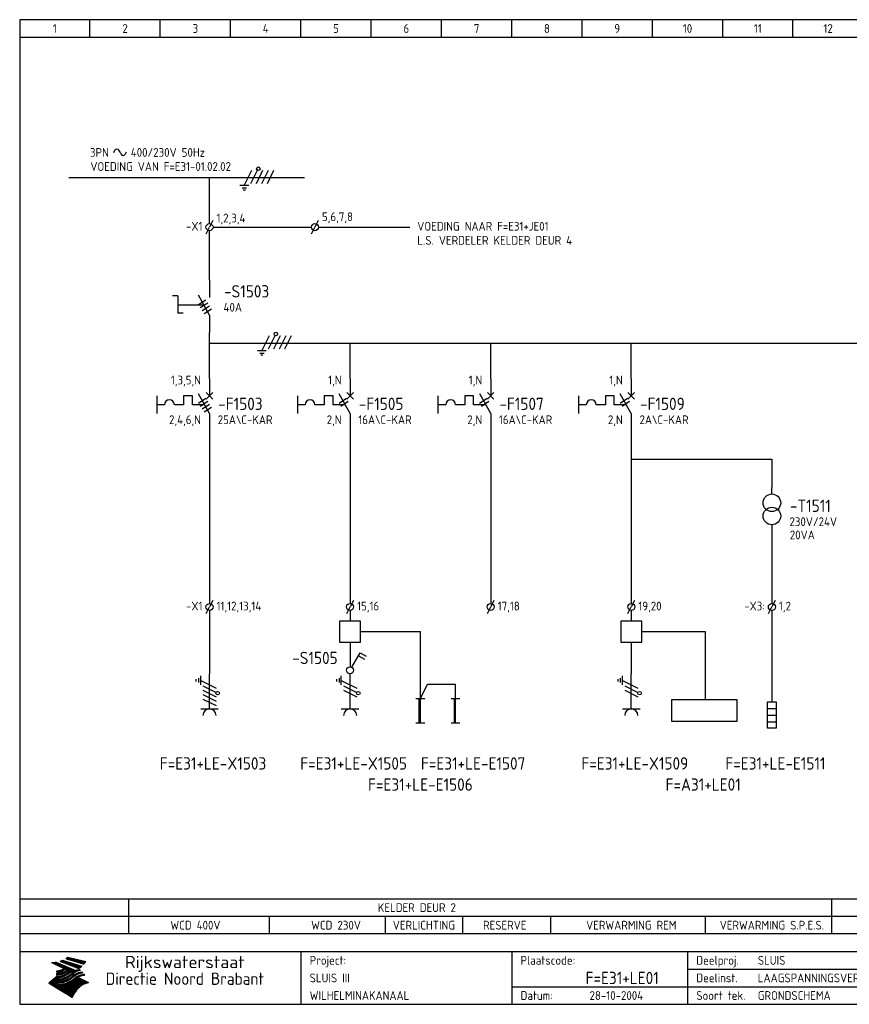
# Model space of a CAD drawing. Extents: x 10 to 410, y 10 to 290.
# Tile 1 of 2: x 10 to 246, y 10 to 290. Entities that reach past the tile are written whole.
import ezdxf
from ezdxf.enums import TextEntityAlignment as Align

# ---------------------------------------------------------------- set-up
doc = ezdxf.new("R2010")
doc.units = 0
doc.header["$LTSCALE"] = 10
doc.header["$MEASUREMENT"] = 0
doc.layers.get('0').update_dxf_attribs({"linetype": 'CONTINUOUS'})
for name, color, linetype in [('0-25', 7, 'CONTINUOUS'), ('0-35', 2, 'CONTINUOUS'), ('0-50', 3, 'CONTINUOUS'), ('B-25', 7, 'CONTINUOUS'), ('B-35', 2, 'CONTINUOUS'), ('S-25', 7, 'CONTINUOUS'), ('S-70', 5, 'CONTINUOUS')]:
    doc.layers.add(name, color=color, linetype=linetype)
doc.styles.add('ISO', font='iso.shx')
doc.styles.get("Standard").update_dxf_attribs({"font": 'iso.shx'})

# ---------------------------------------------------------------- blocks, each defined once
blk = doc.blocks.new('0009')
at = {"layer": 'S-25'}
for p, q in [((-1.09, -2.19), (1.09, 2.19)), ((0.78, -1.56), (2.66, 2.19)), ((2.34, -1.56), (4.22, 2.19)), ((3.91, -1.56), (5.78, 2.19)), ((5.47, -1.56), (7.34, 2.19)), ((0.16, -2.19), (-2.34, -2.19)), ((-1.72, -2.81), (-0.47, -2.81)), ((-0.78, -3.44), (-1.41, -3.44))]:
    blk.add_line(p, q, dxfattribs=at)
blk.add_circle((2.88, 2.63), 0.5, dxfattribs=at)
blk = doc.blocks.new('0002')
at = {"layer": 'S-25'}
for p, q in [((0, 0), (0, -5)), ((-15, -5), (-15, -10)), ((-7.35, -5), (-7.35, -7.5)), ((-4.85, -5), (-7.35, -5)), ((-4.85, -7.5), (-4.85, -5)), ((0, -10), (-3.12, -4.38)), ((0.94, -4.06), (-0.94, -5.94)), ((-0.94, -4.06), (0.94, -5.94)), ((-12.8, -7.5), (-15, -7.5)), ((-7.35, -7.5), (-10, -7.5)), ((-1.39, -7.5), (-4.85, -7.5)), ((0, -10), (0, -15))]:
    blk.add_line(p, q, dxfattribs=at)
blk.add_arc((-11.4, -7.5), 1.4, 0, 180, dxfattribs=at)
at = {"layer": 'B-25'}
for tag, p in [('KN1', (-2.43, -1.73)), ('KN2', (-2.43, -13.01))]:
    blk.add_attdef(tag, text='', height=2.5, dxfattribs=at).set_placement(p, align=Align.RIGHT)
blk.add_attdef('OM1', (5.91, -13.01), '', height=2.5, dxfattribs=at)
at = {"layer": 'B-35'}
blk.add_attdef('KT', (6.05, -8.99), '', height=3.5, dxfattribs=at)
blk = doc.blocks.new('0033')
at = {"layer": 'S-25'}
for p in [(-0.94, -1.88), (0.94, 1.88)]:
    blk.add_line(p, (0, 0), dxfattribs=at)
blk.add_circle((0, 0), 1, dxfattribs=at)
at = {"layer": 'B-25'}
blk.add_attdef('KT', text='', height=2.5, dxfattribs=at).set_placement((-2, -1), align=Align.RIGHT)
blk.add_attdef('KN1', (2, -1.01), '', height=2.5, dxfattribs=at)
blk = doc.blocks.new('0303B2C')
at = {"layer": '0-25'}
for p, q in [((0, -10), (0, 0)), ((-3.75, -2.19), (-3.75, -1.56)), ((-3.12, -1.25), (-3.12, -2.5)), ((-2.5, -3.12), (-2.5, -0.62)), ((-2.5, -1.88), (1.88, -4.06)), ((-1.88, -3.44), (1.88, -5.31)), ((-1.88, -4.69), (1.88, -6.56)), ((-1.88, -5.94), (1.88, -7.81)), ((-1.88, -7.19), (1.88, -9.06)), ((-2.5, -10), (2.5, -10))]:
    blk.add_line(p, q, dxfattribs=at)
blk.add_circle((2.32, -5.54), 0.5, dxfattribs=at)
blk.add_arc((0, -11.88), 1.88, 0, 180, dxfattribs=at)
at = {"layer": '0-25', "style": 'ISO'}
blk.add_attdef('GR', (5, -15), '', height=2.5, dxfattribs=at)
at = {"layer": '0-35', "style": 'ISO'}
blk.add_attdef('KT', (5, -11), '', height=3.5, dxfattribs=at)
blk = doc.blocks.new('A$C57B5337A')
at = {"layer": 'S-25'}
for p, q in [((6.88, 15), (6.88, 10)), ((6.88, 5), (3.76, 10.63)), ((6.88, 5), (6.88, 0))]:
    blk.add_line(p, q, dxfattribs=at)
at = {"layer": 'B-25'}
for tag, p in [('KN1', (4.45, 12.27)), ('KN2', (4.45, 0.99))]:
    blk.add_attdef(tag, text='', height=2.5, dxfattribs=at).set_placement(p, align=Align.RIGHT)
blk.add_attdef('OM1', (10.88, 1.99), '', height=2.5, dxfattribs=at)
at = {"layer": 'B-35'}
blk.add_attdef('KT', (11.02, 6.01), '', height=3.5, dxfattribs=at)
blk = doc.blocks.new('A$C3EC53E95')
at = {"layer": 'S-25'}
for p, q in [((2.5, 10.62), (2.5, 12.5)), ((2.5, 1.87), (2.5, 0))]:
    blk.add_line(p, q, dxfattribs=at)
for centre in [(2.5, 8.12), (2.5, 4.37)]:
    blk.add_circle(centre, 2.5, dxfattribs=at)
at = {"layer": 'B-25'}
blk.add_attdef('OM1', (7.5, 1.49), '', height=2.5, dxfattribs=at)
at = {"layer": 'B-35'}
blk.add_attdef('KT', (7.64, 5.51), '', height=3.5, dxfattribs=at)
blk = doc.blocks.new('040112C')
at = {"layer": '0-25'}
for p, q in [((-1.25, -7.5), (-1.25, 0)), ((-1.25, 0), (1.25, 0)), ((1.25, 0), (1.25, -7.5)), ((-1.25, -1.875), (1.25, -1.875)), ((-1.25, -3.75), (1.25, -3.75)), ((-1.25, -5.625), (1.25, -5.625)), ((1.25, -7.5), (-1.25, -7.5))]:
    blk.add_line(p, q, dxfattribs=at)
at = {"layer": '0-25', "style": 'ISO'}
blk.add_attdef('OM1', (3, -8), '', height=2.5, dxfattribs=at)
at = {"layer": '0-35', "style": 'ISO'}
blk.add_attdef('KT', (3, -4), '', height=3.5, dxfattribs=at)
blk = doc.blocks.new('KADERA3')
at = {"layer": '0-25'}
for p, q in [((30, 285), (30, 290)), ((50, 285), (50, 290)), ((70, 285), (70, 290)), ((90, 285), (90, 290)), ((110, 285), (110, 290)), ((130, 285), (130, 290)), ((150, 285), (150, 290)), ((170, 285), (170, 290)), ((190, 285), (190, 290)), ((210, 285), (210, 290)), ((230, 285), (230, 290)), ((10, 285), (410, 285)), ((410, 35), (10, 35)), ((410, 30), (10, 30)), ((200, 20), (275, 20)), ((150, 15), (335, 15))]:
    blk.add_line(p, q, dxfattribs=at)
at = {"layer": '0-25', "color": 7}
for p, q in [((21.94, 22.42), (22.53, 22.42)), ((22.06, 22.48), (22.36, 22.48)), ((22.18, 22.53), (27.65, 20.8)), ((22.18, 22.53), (27.65, 20.8)), ((23.14, 22.99), (28.22, 21.46)), ((23.14, 22.99), (28.22, 21.46)), ((23.15, 22.98), (25.33, 22.98)), ((23.23, 23.04), (25.09, 23.04)), ((23.32, 23.1), (24.84, 23.1)), ((23.34, 22.93), (25.57, 22.93)), ((23.4, 23.15), (24.6, 23.15)), ((23.49, 23.21), (24.36, 23.21)), ((23.52, 22.87), (25.81, 22.87)), ((23.57, 23.27), (24.12, 23.27)), ((23.64, 23.32), (23.87, 23.32)), ((23.7, 23.36), (28.82, 22.17)), ((23.7, 23.36), (28.82, 22.17)), ((23.71, 22.82), (26.06, 22.82)), ((23.9, 22.76), (26.3, 22.76)), ((24.09, 22.7), (26.54, 22.7)), ((24.27, 22.65), (26.78, 22.65)), ((24.46, 22.59), (27.03, 22.59)), ((24.65, 22.53), (27.27, 22.53)), ((24.84, 22.48), (27.51, 22.48)), ((25.02, 22.42), (27.75, 22.42)), ((19.1, 21.89), (25.12, 19)), ((19.1, 21.89), (25.12, 19)), ((19.17, 21.86), (20.7, 21.86)), ((19.29, 21.8), (20.83, 21.8)), ((19.4, 21.75), (20.96, 21.75)), ((19.52, 21.69), (21.09, 21.69)), ((19.64, 21.63), (21.22, 21.63)), ((19.74, 21.92), (20.56, 21.92)), ((19.75, 21.58), (21.36, 21.58)), ((19.87, 21.52), (21.49, 21.52)), ((19.99, 21.47), (21.62, 21.47)), ((20.11, 21.41), (21.75, 21.41)), ((20.22, 21.35), (21.88, 21.35)), ((20.25, 21.97), (20.43, 21.97)), ((20.34, 21.3), (22.02, 21.3)), ((20.38, 21.99), (26.02, 19.59)), ((20.38, 21.99), (26.02, 19.59)), ((20.46, 21.24), (22.15, 21.24)), ((20.57, 21.18), (22.28, 21.18)), ((20.69, 21.13), (22.41, 21.13)), ((20.81, 21.07), (22.55, 21.07)), ((20.92, 21.02), (22.68, 21.02)), ((21.04, 20.96), (22.81, 20.96)), ((21.16, 20.9), (22.94, 20.9)), ((21.19, 19.61), (22.35, 19.61)), ((21.27, 20.85), (23.07, 20.85)), ((21.39, 20.79), (23.21, 20.79)), ((21.42, 19.67), (22.47, 19.67)), ((21.47, 22.25), (26.83, 20.19)), ((21.47, 22.25), (26.83, 20.19)), ((21.49, 22.25), (23.07, 22.25)), ((21.51, 20.73), (23.34, 20.73)), ((21.6, 22.2), (23.25, 22.2)), ((21.62, 19.72), (22.59, 19.72)), ((21.63, 20.68), (23.47, 20.68)), ((21.65, 22.31), (22.89, 22.31)), ((21.74, 20.62), (23.6, 20.62)), ((21.75, 22.14), (23.42, 22.14)), ((21.8, 22.37), (22.71, 22.37)), ((21.8, 19.78), (22.69, 19.78)), ((21.86, 20.57), (23.73, 20.57)), ((21.9, 22.08), (23.6, 22.08)), ((21.96, 19.83), (22.79, 19.83)), ((21.98, 20.51), (23.87, 20.51)), ((22.04, 22.03), (23.78, 22.03)), ((22.09, 20.45), (24, 20.45)), ((22.11, 19.89), (22.89, 19.89)), ((22.19, 21.97), (23.96, 21.97)), ((22.21, 20.4), (24.13, 20.4)), ((22.24, 19.95), (22.99, 19.95)), ((22.33, 20.34), (24.26, 20.34)), ((22.34, 21.92), (24.13, 21.92)), ((22.37, 20), (23.08, 20)), ((22.44, 20.28), (24.4, 20.28)), ((22.48, 21.86), (24.31, 21.86)), ((22.49, 20.06), (23.04, 20.06)), ((22.56, 20.23), (24.53, 20.23)), ((22.61, 20.12), (22.93, 20.12)), ((22.63, 21.8), (24.49, 21.8)), ((22.68, 20.17), (24.66, 20.17)), ((22.71, 20.17), (22.82, 20.17)), ((23.11, 20.02), (22.77, 20.2)), ((23.11, 20.02), (22.77, 20.2)), ((22.78, 21.75), (24.67, 21.75)), ((22.79, 20.12), (24.79, 20.12)), ((22.91, 20.06), (24.92, 20.06)), ((22.92, 21.69), (24.85, 21.69)), ((23.03, 20), (25.06, 20)), ((23.07, 21.63), (25.02, 21.63)), ((23.15, 19.95), (25.19, 19.95)), ((23.22, 21.58), (25.2, 21.58)), ((23.26, 19.89), (25.32, 19.89)), ((23.3, 19.61), (23.88, 19.61)), ((23.36, 21.52), (25.38, 21.52)), ((23.38, 19.83), (25.45, 19.83)), ((23.39, 19.67), (23.81, 19.67)), ((23.45, 19.7), (23.58, 19.79)), ((23.45, 19.7), (23.58, 19.79)), ((23.48, 19.72), (23.7, 19.72)), ((23.5, 19.78), (25.58, 19.78)), ((23.51, 21.47), (25.56, 21.47)), ((23.56, 19.78), (23.59, 19.78)), ((23.56, 19.39), (23.9, 19.62)), ((23.56, 19.39), (23.9, 19.62)), ((23.58, 19.79), (23.9, 19.62)), ((23.58, 19.79), (23.9, 19.62)), ((23.61, 19.72), (25.72, 19.72)), ((23.66, 21.41), (25.74, 21.41)), ((23.73, 19.67), (25.85, 19.67)), ((23.8, 21.35), (25.91, 21.35)), ((23.85, 19.61), (25.98, 19.61)), ((23.95, 21.3), (26.09, 21.3)), ((24.09, 21.24), (26.27, 21.24)), ((24.24, 21.18), (26.45, 21.18)), ((24.39, 21.13), (26.62, 21.13)), ((24.53, 21.07), (26.8, 21.07)), ((24.68, 21.02), (26.98, 21.02)), ((24.83, 20.96), (27.16, 20.96)), ((24.97, 20.9), (27.34, 20.9)), ((25.12, 20.85), (27.51, 20.85)), ((25.21, 22.37), (28, 22.37)), ((25.27, 20.79), (27.63, 20.79)), ((25.4, 22.31), (28.24, 22.31)), ((25.41, 20.73), (27.57, 20.73)), ((25.56, 20.68), (27.51, 20.68)), ((25.58, 22.25), (28.48, 22.25)), ((25.71, 20.62), (27.44, 20.62)), ((25.77, 22.2), (28.72, 22.2)), ((25.85, 20.57), (27.37, 20.57)), ((25.96, 22.14), (28.79, 22.14)), ((26, 20.51), (27.29, 20.51)), ((26.06, 19.61), (26.85, 19.61)), ((26.15, 22.08), (28.75, 22.08)), ((26.15, 20.45), (27.22, 20.45)), ((26.21, 19.67), (27.23, 19.67)), ((26.29, 20.4), (27.14, 20.4)), ((26.33, 22.03), (28.71, 22.03)), ((26.44, 20.34), (27.06, 20.34)), ((26.44, 19.72), (27.18, 19.72)), ((26.52, 21.97), (28.66, 21.97)), ((26.59, 20.28), (26.97, 20.28)), ((26.71, 21.92), (28.62, 21.92)), ((26.73, 20.23), (26.89, 20.23)), ((26.9, 21.86), (28.57, 21.86)), ((27.08, 21.8), (28.52, 21.8)), ((27.13, 19.78), (27.25, 19.64)), ((27.13, 19.78), (27.25, 19.64)), ((27.27, 21.75), (28.48, 21.75)), ((27.46, 21.69), (28.43, 21.69)), ((27.65, 21.63), (28.38, 21.63)), ((27.83, 21.58), (28.33, 21.58)), ((28.02, 21.52), (28.28, 21.52)), ((28.21, 21.47), (28.22, 21.47)), ((20.58, 17.88), (18.3, 16)), ((20.58, 17.88), (18.3, 16)), ((19.33, 16.85), (21.07, 16.85)), ((19.4, 16.91), (21.55, 16.91)), ((19.47, 16.97), (21.88, 16.97)), ((19.54, 17.02), (22.13, 17.02)), ((19.61, 17.08), (22.34, 17.08)), ((19.67, 17.13), (20.6, 17.13)), ((19.74, 17.19), (20.6, 17.19)), ((19.81, 17.25), (20.6, 17.25)), ((19.88, 17.3), (20.6, 17.3)), ((19.95, 17.36), (20.6, 17.36)), ((20.01, 17.42), (20.6, 17.42)), ((20.08, 17.47), (20.93, 17.47)), ((20.15, 17.53), (21.26, 17.53)), ((20.22, 17.58), (21.51, 17.58)), ((20.29, 17.64), (21.72, 17.64)), ((20.35, 17.7), (21.9, 17.7)), ((20.42, 17.75), (22.07, 17.75)), ((20.49, 17.81), (22.22, 17.81)), ((20.56, 17.87), (22.36, 17.87)), ((20.6, 19.11), (20.58, 19.51)), ((20.6, 19.11), (20.58, 19.51)), ((20.58, 19.5), (22.09, 19.5)), ((20.58, 19.44), (21.95, 19.44)), ((20.59, 19.38), (21.79, 19.38)), ((20.59, 19.33), (21.62, 19.33)), ((20.59, 19.27), (21.42, 19.27)), ((20.6, 19.22), (21.2, 19.22)), ((20.6, 19.16), (20.93, 19.16)), ((20.6, 19.11), (20.69, 19.12)), ((20.6, 19.11), (20.69, 19.12)), ((20.6, 18.79), (20.77, 18.81)), ((20.6, 18.79), (20.77, 18.81)), ((20.6, 18.29), (20.6, 18.79)), ((20.6, 18.29), (20.6, 18.79)), ((20.6, 18.77), (22.46, 18.77)), ((20.6, 18.71), (22.33, 18.71)), ((20.6, 18.65), (22.19, 18.65)), ((20.6, 18.6), (22.04, 18.6)), ((20.6, 18.54), (21.87, 18.54)), ((20.6, 18.48), (21.68, 18.48)), ((20.6, 18.43), (21.46, 18.43)), ((20.6, 18.37), (21.21, 18.37)), ((20.6, 18.32), (20.87, 18.32)), ((20.6, 18.29), (20.88, 18.32)), ((20.6, 18.29), (20.88, 18.32)), ((20.6, 17.88), (20.86, 17.91)), ((20.6, 17.88), (20.86, 17.91)), ((20.6, 17.43), (20.97, 17.48)), ((20.6, 17.43), (20.97, 17.48)), ((20.6, 17.43), (20.6, 17.09)), ((20.6, 17.43), (20.6, 17.09)), ((20.6, 17.09), (21.26, 17.16)), ((20.6, 17.09), (21.26, 17.16)), ((20.6, 16.8), (21.37, 16.89)), ((20.6, 16.8), (21.37, 16.89)), ((20.6, 16.8), (20.6, 16.45)), ((20.6, 16.8), (20.6, 16.45)), ((20.9, 19.55), (22.23, 19.55)), ((20.9, 18.82), (22.59, 18.82)), ((20.98, 17.92), (22.5, 17.92)), ((21.02, 17.13), (22.53, 17.13)), ((21.32, 18.88), (22.71, 18.88)), ((21.32, 17.98), (22.62, 17.98)), ((21.47, 17.19), (22.7, 17.19)), ((21.59, 18.03), (22.74, 18.03)), ((21.61, 18.93), (22.82, 18.93)), ((21.77, 17.25), (22.85, 17.25)), ((21.8, 18.09), (22.85, 18.09)), ((21.84, 18.99), (22.92, 18.99)), ((21.99, 18.15), (22.95, 18.15)), ((22.01, 17.3), (22.99, 17.3)), ((22.03, 19.05), (23.03, 19.05)), ((22.16, 18.2), (23.05, 18.2)), ((22.21, 19.1), (23.12, 19.1)), ((22.21, 17.36), (23.12, 17.36)), ((22.31, 18.26), (23.15, 18.26)), ((22.36, 19.16), (23.22, 19.16)), ((22.39, 17.42), (23.24, 17.42)), ((22.45, 18.32), (23.24, 18.32)), ((22.51, 19.22), (23.3, 19.22)), ((22.56, 17.47), (23.36, 17.47)), ((22.59, 18.37), (23.33, 18.37)), ((22.64, 19.27), (23.39, 19.27)), ((22.71, 18.43), (23.42, 18.43)), ((22.71, 17.53), (23.47, 17.53)), ((22.77, 19.33), (23.47, 19.33)), ((22.83, 18.48), (23.5, 18.48)), ((22.84, 17.58), (23.57, 17.58)), ((22.89, 19.38), (23.55, 19.38)), ((22.94, 18.54), (23.58, 18.54)), ((22.96, 16.85), (23.86, 16.85)), ((22.97, 17.64), (23.67, 17.64)), ((23, 19.44), (23.63, 19.44)), ((23.04, 18.6), (23.66, 18.6)), ((23.1, 19.5), (23.72, 19.5)), ((23.1, 17.7), (23.77, 17.7)), ((23.12, 16.91), (23.96, 16.91)), ((23.14, 18.65), (23.74, 18.65)), ((23.21, 19.55), (23.8, 19.55)), ((23.21, 17.75), (23.86, 17.75)), ((23.24, 18.71), (23.82, 18.71)), ((23.26, 16.97), (24.05, 16.97)), ((23.32, 17.81), (23.95, 17.81)), ((23.33, 18.77), (23.91, 18.77)), ((23.39, 17.02), (24.14, 17.02)), ((23.42, 18.82), (23.99, 18.82)), ((23.42, 17.87), (24.03, 17.87)), ((23.51, 18.88), (24.07, 18.88)), ((23.52, 17.92), (24.11, 17.92)), ((23.52, 17.08), (24.22, 17.08)), ((23.54, 18.9), (24.3, 19.42)), ((23.54, 18.9), (24.3, 19.42)), ((23.59, 18.93), (24.15, 18.93)), ((23.62, 17.98), (24.2, 17.98)), ((23.63, 17.13), (24.3, 17.13)), ((23.65, 18.59), (24.62, 19.25)), ((23.65, 18.59), (24.62, 19.25)), ((23.67, 18.99), (24.23, 18.99)), ((23.71, 18.03), (24.28, 18.03)), ((23.75, 19.05), (24.32, 19.05)), ((23.75, 17.19), (24.38, 17.19)), ((23.79, 18.09), (24.36, 18.09)), ((23.83, 19.1), (24.4, 19.1)), ((23.85, 17.25), (24.46, 17.25)), ((23.88, 18.15), (24.44, 18.15)), ((23.92, 19.16), (24.48, 19.16)), ((23.94, 18.19), (25.23, 19.07)), ((23.94, 18.19), (25.23, 19.07)), ((23.95, 17.3), (24.55, 17.3)), ((23.96, 19.55), (25.96, 19.55)), ((23.96, 18.2), (24.53, 18.2)), ((24, 19.22), (24.56, 19.22)), ((24.04, 18.26), (24.61, 18.26)), ((24.05, 17.36), (24.63, 17.36)), ((24.06, 17.88), (25.34, 18.76)), ((24.06, 17.88), (25.34, 18.76)), ((24.08, 19.5), (25.88, 19.5)), ((24.08, 19.27), (24.58, 19.27)), ((24.13, 18.32), (24.69, 18.32)), ((24.14, 17.42), (24.71, 17.42)), ((24.16, 19.33), (24.47, 19.33)), ((24.2, 19.44), (25.79, 19.44)), ((24.21, 18.37), (24.77, 18.37)), ((24.23, 17.47), (24.79, 17.47)), ((24.24, 17.48), (25.52, 18.36)), ((24.24, 17.48), (25.52, 18.36)), ((24.25, 19.38), (24.36, 19.38)), ((24.29, 18.43), (24.85, 18.43)), ((24.3, 19.42), (24.62, 19.25)), ((24.3, 19.42), (24.62, 19.25)), ((24.31, 19.38), (25.71, 19.38)), ((24.31, 17.53), (24.87, 17.53)), ((24.35, 17.17), (25.64, 18.05)), ((24.35, 17.17), (25.64, 18.05)), ((24.37, 18.48), (24.94, 18.48)), ((24.39, 17.58), (24.96, 17.58)), ((24.43, 19.33), (25.62, 19.33)), ((24.45, 18.54), (25.02, 18.54)), ((24.47, 17.64), (25.04, 17.64)), ((24.54, 18.6), (25.1, 18.6)), ((24.55, 19.27), (25.54, 19.27)), ((24.56, 17.7), (25.12, 17.7)), ((24.62, 18.65), (25.18, 18.65)), ((24.63, 16.72), (25.91, 17.6)), ((24.63, 16.72), (25.91, 17.6)), ((24.64, 17.75), (25.2, 17.75)), ((24.67, 19.22), (25.45, 19.22)), ((24.7, 18.71), (25.27, 18.71)), ((24.72, 17.81), (25.29, 17.81)), ((24.78, 19.16), (25.37, 19.16)), ((24.78, 18.77), (25.34, 18.77)), ((24.8, 17.87), (25.37, 17.87)), ((24.82, 16.85), (28.23, 16.85)), ((24.87, 18.82), (25.4, 18.82)), ((24.89, 17.92), (25.45, 17.92)), ((24.9, 19.1), (25.28, 19.1)), ((24.9, 16.91), (28.11, 16.91)), ((24.95, 18.88), (25.45, 18.88)), ((24.97, 17.98), (25.53, 17.98)), ((24.99, 16.97), (28, 16.97)), ((25.02, 19.05), (25.2, 19.05)), ((25.03, 18.93), (25.51, 18.93)), ((25.05, 18.03), (25.61, 18.03)), ((25.07, 17.02), (27.89, 17.02)), ((25.11, 18.99), (25.57, 18.99)), ((26.02, 19.59), (25.12, 19)), ((26.02, 19.59), (25.12, 19)), ((25.13, 18.09), (25.68, 18.09)), ((25.15, 17.08), (27.77, 17.08)), ((25.19, 19.05), (25.63, 19.05)), ((25.21, 18.15), (25.75, 18.15)), ((25.23, 17.13), (27.66, 17.13)), ((25.26, 19.1), (25.7, 19.1)), ((25.3, 18.2), (25.82, 18.2)), ((25.31, 17.19), (27.55, 17.19)), ((25.33, 19.16), (25.77, 19.16)), ((25.38, 18.26), (25.89, 18.26)), ((25.39, 19.22), (25.85, 19.22)), ((25.4, 17.25), (27.43, 17.25)), ((25.46, 18.32), (25.97, 18.32)), ((25.47, 19.27), (25.93, 19.27)), ((25.48, 17.3), (27.32, 17.3)), ((25.54, 19.33), (26.03, 19.33)), ((25.54, 18.37), (26.06, 18.37)), ((25.56, 17.36), (27.21, 17.36)), ((25.62, 18.43), (26.14, 18.43)), ((25.63, 19.38), (26.13, 19.38)), ((25.64, 17.42), (27.1, 17.42)), ((25.7, 18.48), (26.24, 18.48)), ((25.72, 19.44), (26.24, 19.44)), ((25.73, 17.47), (26.98, 17.47)), ((25.79, 18.54), (26.34, 18.54)), ((25.81, 17.53), (26.87, 17.53)), ((25.82, 19.5), (26.36, 19.5)), ((25.89, 18.6), (26.46, 18.6)), ((25.89, 17.58), (26.76, 17.58)), ((25.93, 19.55), (26.53, 19.55)), ((25.96, 17.64), (26.64, 17.64)), ((25.99, 18.65), (26.58, 18.65)), ((26.04, 17.7), (26.59, 17.7)), ((26.1, 18.71), (26.72, 18.71)), ((26.12, 17.75), (26.67, 17.75)), ((26.2, 17.81), (26.76, 17.81)), ((26.23, 18.77), (26.89, 18.77)), ((26.29, 17.87), (26.86, 17.87)), ((26.37, 18.82), (27.09, 18.82)), ((26.39, 17.92), (26.97, 17.92)), ((26.49, 17.98), (27.09, 17.98)), ((26.53, 18.88), (27.34, 18.88)), ((26.56, 17.68), (29.54, 16.2)), ((26.56, 17.68), (29.54, 16.2)), ((26.6, 18.03), (27.22, 18.03)), ((26.72, 18.09), (27.38, 18.09)), ((26.73, 18.93), (27.66, 18.93)), ((26.85, 18.15), (27.56, 18.15)), ((26.99, 18.99), (27.9, 18.99)), ((27, 18.2), (27.8, 18.2)), ((27.18, 18.26), (28.13, 18.26)), ((27.26, 19.05), (27.84, 19.05)), ((27.39, 18.32), (28.47, 18.32)), ((27.7, 18.37), (28.49, 18.37)), ((27.78, 19.1), (27.93, 18.96)), ((27.78, 19.1), (27.93, 18.96)), ((28, 18.43), (28.44, 18.43)), ((28.39, 18.48), (28.54, 18.32)), ((28.39, 18.48), (28.54, 18.32)), ((24.94, 11.97), (18.3, 16)), ((24.94, 11.97), (18.3, 16)), ((18.31, 16.01), (20.96, 16.01)), ((18.38, 16.07), (21.46, 16.07)), ((18.38, 15.95), (20.6, 15.95)), ((18.45, 16.12), (21.88, 16.12)), ((18.47, 15.9), (20.6, 15.9)), ((18.52, 16.18), (22.15, 16.18)), ((18.57, 15.84), (20.6, 15.84)), ((18.59, 16.23), (22.38, 16.23)), ((18.65, 16.29), (22.58, 16.29)), ((18.66, 15.78), (20.6, 15.78)), ((18.72, 16.35), (22.75, 16.35)), ((18.75, 15.73), (20.6, 15.73)), ((18.79, 16.4), (22.91, 16.4)), ((18.85, 15.67), (20.6, 15.67)), ((18.86, 16.46), (20.6, 16.46)), ((18.93, 16.52), (20.6, 16.52)), ((18.94, 15.62), (20.6, 15.62)), ((18.99, 16.57), (20.6, 16.57)), ((19.03, 15.56), (27.83, 15.56)), ((19.06, 16.63), (20.6, 16.63)), ((19.12, 15.5), (27.75, 15.5)), ((19.13, 16.68), (20.6, 16.68)), ((19.2, 16.74), (20.6, 16.74)), ((19.22, 15.45), (27.66, 15.45)), ((19.27, 16.8), (20.6, 16.8)), ((19.31, 15.39), (27.58, 15.39)), ((19.4, 15.33), (27.5, 15.33)), ((19.49, 15.28), (27.43, 15.28)), ((19.59, 15.22), (27.36, 15.22)), ((19.68, 15.17), (27.29, 15.17)), ((19.77, 15.11), (27.22, 15.11)), ((19.86, 15.05), (27.15, 15.05)), ((19.96, 15), (27.09, 15)), ((20.05, 14.94), (27.02, 14.94)), ((20.14, 14.88), (26.96, 14.88)), ((20.24, 14.83), (26.9, 14.83)), ((20.33, 14.77), (26.84, 14.77)), ((20.42, 14.72), (26.79, 14.72)), ((20.51, 14.66), (26.73, 14.66)), ((20.6, 16.45), (21.56, 16.56)), ((20.6, 16.45), (21.56, 16.56)), ((20.6, 15.97), (21.67, 16.09)), ((20.6, 15.97), (21.67, 16.09)), ((20.6, 15.97), (20.6, 15.58)), ((20.6, 15.97), (20.6, 15.58)), ((20.6, 15.58), (21.95, 15.73)), ((20.6, 15.58), (21.95, 15.73)), ((20.61, 14.6), (26.68, 14.6)), ((20.7, 16.46), (23.06, 16.46)), ((20.7, 14.55), (26.62, 14.55)), ((20.79, 14.49), (26.57, 14.49)), ((20.88, 14.43), (26.52, 14.43)), ((20.94, 15.62), (27.92, 15.62)), ((20.98, 14.38), (26.47, 14.38)), ((21.07, 14.32), (26.42, 14.32)), ((21.16, 14.27), (26.38, 14.27)), ((21.2, 16.52), (23.2, 16.52)), ((21.25, 14.21), (26.33, 14.21)), ((21.35, 14.15), (26.29, 14.15)), ((21.44, 14.1), (26.24, 14.1)), ((21.45, 15.67), (28.01, 15.67)), ((21.53, 14.04), (26.2, 14.04)), ((21.72, 16.57), (23.32, 16.57)), ((21.96, 15.73), (28.11, 15.73)), ((22.1, 16.63), (23.44, 16.63)), ((22.34, 15.78), (28.21, 15.78)), ((22.38, 16.68), (23.56, 16.68)), ((22.6, 16.74), (23.66, 16.74)), ((22.62, 15.84), (28.33, 15.84)), ((22.79, 16.8), (23.77, 16.8)), ((22.84, 15.9), (28.52, 15.9)), ((23.04, 15.95), (28.71, 15.95)), ((23.21, 16.01), (28.9, 16.01)), ((23.37, 16.07), (29.08, 16.07)), ((23.51, 16.12), (29.27, 16.12)), ((29.41, 16.17), (23.65, 16.17)), ((23.77, 16.23), (29.47, 16.23)), ((23.89, 16.29), (29.36, 16.29)), ((24, 16.35), (29.24, 16.35)), ((24.11, 16.4), (29.13, 16.4)), ((24.21, 16.46), (29.02, 16.46)), ((24.31, 16.52), (28.91, 16.52)), ((24.4, 16.57), (28.79, 16.57)), ((24.49, 16.63), (28.68, 16.63)), ((24.57, 16.68), (28.57, 16.68)), ((24.66, 16.74), (28.45, 16.74)), ((24.74, 16.8), (28.34, 16.8)), ((28.29, 15.83), (29.54, 16.2)), ((28.29, 15.83), (29.54, 16.2)), ((29.54, 16.2), (29.45, 16.17)), ((29.54, 16.2), (29.45, 16.17)), ((29.46, 16.18), (29.47, 16.18)), ((21.63, 13.98), (26.16, 13.98)), ((21.72, 13.93), (26.12, 13.93)), ((21.81, 13.87), (26.08, 13.87)), ((21.9, 13.82), (26.04, 13.82)), ((22, 13.76), (26, 13.76)), ((22.09, 13.7), (25.96, 13.7)), ((22.18, 13.65), (25.93, 13.65)), ((22.27, 13.59), (25.89, 13.59)), ((22.37, 13.53), (25.86, 13.53)), ((22.46, 13.48), (25.82, 13.48)), ((22.55, 13.42), (25.79, 13.42)), ((22.65, 13.37), (25.76, 13.37)), ((22.74, 13.31), (25.73, 13.31)), ((22.83, 13.25), (25.69, 13.25)), ((22.92, 13.2), (25.66, 13.2)), ((23.02, 13.14), (25.63, 13.14)), ((23.11, 13.08), (25.59, 13.08)), ((23.2, 13.03), (25.56, 13.03)), ((23.29, 12.97), (25.53, 12.97)), ((23.39, 12.92), (25.5, 12.92)), ((23.48, 12.86), (25.46, 12.86)), ((23.57, 12.8), (25.43, 12.8)), ((23.66, 12.75), (25.4, 12.75)), ((23.76, 12.69), (25.36, 12.69)), ((23.85, 12.63), (25.33, 12.63)), ((23.94, 12.58), (25.3, 12.58)), ((24.04, 12.52), (25.26, 12.52)), ((24.13, 12.47), (25.23, 12.47)), ((24.22, 12.41), (25.2, 12.41)), ((24.31, 12.35), (25.17, 12.35)), ((24.41, 12.3), (25.13, 12.3)), ((24.5, 12.24), (25.1, 12.24)), ((24.59, 12.18), (25.07, 12.18)), ((24.68, 12.13), (25.03, 12.13)), ((24.78, 12.07), (25, 12.07)), ((24.87, 12.02), (24.97, 12.02)), ((24.94, 11.97), (25.81, 13.45)), ((24.94, 11.97), (25.81, 13.45))]:
    blk.add_line(p, q, dxfattribs=at)
for centre, radius, start, end in [((19.84, 27.26), 5.27, 288.0217, 296.3084), ((19.84, 27.26), 5.27, 288.0217, 296.3084), ((20.49, 27.56), 5.28, 300.0654, 307.393), ((20.49, 27.56), 5.28, 300.0654, 307.393), ((19.15, 29.7), 7.8, 269.6055, 279.0886), ((19.15, 29.7), 7.8, 269.6055, 279.0886), ((19.93, 25.38), 5.91, 276.3402, 298.7463), ((19.93, 25.38), 5.91, 276.3402, 298.7463), ((19.84, 25.09), 6.03, 278.129, 302.868), ((19.84, 25.09), 6.03, 278.129, 302.868), ((20.35, 24.56), 5.76, 274.164, 302.5474), ((20.35, 24.56), 5.76, 274.164, 302.5474), ((27.05, 17.17), 2.63, 107.4286, 133.7799), ((27.05, 17.17), 2.63, 107.4286, 133.7799), ((27.01, 16.84), 2.93, 87.7348, 104.8316), ((27.01, 16.84), 2.93, 87.7348, 104.8316), ((27.37, 15.71), 3.93, 91.7838, 103.2817), ((27.37, 15.71), 3.93, 91.7838, 103.2817), ((24.11, 24.7), 5.26, 301.1147, 312.2814), ((24.11, 24.7), 5.26, 301.1147, 312.2814), ((21.95, 27.32), 8.59, 316.9248, 323.1399), ((21.95, 27.32), 8.59, 316.9248, 323.1399), ((20.21, 23.78), 5.91, 273.6149, 304.3803), ((20.21, 23.78), 5.91, 273.6149, 304.3803), ((20.05, 24.28), 6.02, 277.9472, 305.7139), ((20.05, 24.28), 6.02, 277.9472, 305.7139), ((20.04, 23.49), 6.09, 278.8115, 306.4242), ((20.04, 23.49), 6.09, 278.8115, 306.4242), ((20.53, 23.07), 5.96, 277.0519, 304.973), ((20.53, 23.07), 5.96, 277.0519, 304.973), ((20.72, 22.76), 5.91, 276.3402, 304.3803), ((20.72, 22.76), 5.91, 276.3402, 304.3803), ((21.06, 22.34), 5.81, 274.9043, 303.1745), ((21.06, 22.34), 5.81, 274.9043, 303.1745), ((20.82, 22.06), 6.04, 278.1111, 305.8489), ((20.82, 22.06), 6.04, 278.1111, 305.8489), ((27.45, 16.91), 2.81, 110.4143, 138.7411), ((27.45, 16.91), 2.81, 110.4143, 138.7411), ((27.57, 15.64), 3.4, 98.1566, 126.9045), ((27.57, 15.64), 3.4, 98.1566, 126.9045), ((27.91, 15.54), 3.39, 100.5835, 132.088), ((27.91, 15.54), 3.39, 100.5835, 132.088), ((28.21, 14.74), 3.67, 95.7581, 128.7216), ((28.21, 14.74), 3.67, 95.7581, 128.7216), ((28.4, 15.05), 3.21, 96.3886, 125.0052), ((28.4, 15.05), 3.21, 96.3886, 125.0052), ((27.82, 16.31), 2.8, 90.634, 105.1984), ((27.82, 16.31), 2.8, 90.634, 105.1984), ((28.19, 15.04), 3.93, 93.8342, 103.2817), ((28.19, 15.04), 3.93, 93.8342, 103.2817), ((28.58, 15.69), 2.8, 93.8141, 105.1984), ((28.58, 15.69), 2.8, 93.8141, 105.1984), ((28.95, 14.41), 3.93, 96.0135, 103.2817), ((28.95, 14.41), 3.93, 96.0135, 103.2817), ((21.3, 21.6), 5.91, 276.3402, 304.3803), ((21.3, 21.6), 5.91, 276.3402, 304.3803), ((31.24, 10.26), 6.3, 117.9568, 149.6251), ((31.24, 10.26), 6.3, 117.9568, 149.6251)]:
    blk.add_arc(centre, radius, start, end, dxfattribs=at)
at = {"layer": '0-35'}
for p, q in [((90, 25), (90, 10)), ((150, 25), (150, 10)), ((200, 25), (200, 10))]:
    blk.add_line(p, q, dxfattribs=at)
at = {"layer": '0-50'}
blk.add_line((10, 25), (410, 25), dxfattribs=at)
blk.add_lwpolyline([(10, 10), (410, 10), (410, 290), (10, 290)], close=True, dxfattribs=at)
at = {"layer": '0-25', "style": 'ISO'}
for s, p in [('Project:', (92.5, 22.5)), ('Plaatscode:', (152.5, 22.5)), ('Deelproj.', (202.5, 22.5)), ('Deelinst.', (202.5, 17.5)), ('Datum:', (152.5, 12.5)), ('Soort tek.', (202.5, 12.5))]:
    blk.add_text(s, height=2.5, dxfattribs=at).set_placement(p, align=Align.MIDDLE_LEFT)
for tag, p in [('STR1', (20, 287.5)), ('STR2', (40, 287.5)), ('STR3', (60, 287.5)), ('STR4', (80, 287.5)), ('STR5', (100, 287.5)), ('STR6', (120, 287.5)), ('STR7', (140, 287.5)), ('STR8', (160, 287.5)), ('STR9', (180, 287.5)), ('STR10', (200, 287.5)), ('STR11', (220, 287.5)), ('STR12', (240, 287.5)), ('STR13', (260, 287.5)), ('STR14', (280, 287.5)), ('STR15', (300, 287.5)), ('STR16', (320, 287.5)), ('STR17', (340, 287.5)), ('STR18', (360, 287.5)), ('STR19', (380, 287.5)), ('STR20', (400, 287.5)), ('W', (180, 12.5)), ('Z', (310, 12.5)), ('Y', (327.5, 12.5))]:
    blk.add_attdef(tag, text='', height=2.5, dxfattribs=at).set_placement(p, align=Align.MIDDLE)
for tag, p in [('N', (220, 22.5)), ('B', (92.5, 17.5)), ('P', (220, 17.5)), ('C', (92.5, 12.5)), ('U', (220, 12.5)), ('REV', (295, 12.5))]:
    blk.add_attdef(tag, text='', height=2.5, dxfattribs=at).set_placement(p, align=Align.MIDDLE_LEFT)
at = {"layer": '0-35', "style": 'ISO', "width": 1.00614}
blk.add_text('Rijkswaterstaat', height=3.5, dxfattribs=at).set_placement((40, 20.28), (74, 20.28), align=Align.FIT)
at = {"layer": '0-35', "color": 2, "style": 'ISO', "width": 0.948867}
blk.add_text('Directie Noord Brabant', height=3.5, dxfattribs=at).set_placement((34.5, 15.53), (79.5, 15.53), align=Align.FIT)
at = {"layer": '0-35', "style": 'ISO'}
blk.add_attdef('RNR', text='', height=3.5, dxfattribs=at).set_placement((305, 17.5), align=Align.MIDDLE)
for tag, p in [('X', (178.5, 17.5)), ('FORM', (402.5, 15))]:
    blk.add_attdef(tag, text='', height=3.5, dxfattribs=at).set_placement(p, align=Align.MIDDLE_LEFT)
at = {"layer": '0-50', "style": 'ISO'}
for tag, p in [('M', (342.5, 15)), ('O', (365, 15))]:
    blk.add_attdef(tag, text='', height=5, dxfattribs=at).set_placement(p, align=Align.MIDDLE)
blk.add_attdef('Q', text='', height=5, dxfattribs=at).set_placement((382.5, 15), align=Align.MIDDLE_LEFT)
blk = doc.blocks.new('WCD')
at = {"layer": '0-25'}
for p, q in [((0, -10), (0, 0)), ((-3.75, -2.19), (-3.75, -1.56)), ((-3.12, -1.25), (-3.12, -2.5)), ((-2.5, -3.12), (-2.5, -0.62)), ((-2.5, -1.88), (1.88, -4.06)), ((-1.88, -3.44), (1.88, -5.31)), ((-1.88, -4.69), (1.88, -6.56)), ((-2.5, -10), (2.5, -10))]:
    blk.add_line(p, q, dxfattribs=at)
blk.add_circle((2.32, -5.54), 0.5, dxfattribs=at)
blk.add_arc((0, -11.88), 1.88, 0, 180, dxfattribs=at)
at = {"layer": '0-25', "style": 'ISO'}
blk.add_attdef('GR', (5, -15), '', height=2.5, dxfattribs=at)
at = {"layer": '0-35', "style": 'ISO'}
blk.add_attdef('KT', (5, -11), '', height=3.5, dxfattribs=at)

msp = doc.modelspace()

# ---------------------------------------------------------------- linework, layer by layer
for points in [[(101, 113), (107, 113), (107, 119), (101, 119)], [(181, 113), (187, 113), (187, 119), (181, 119)], [(195.41, 90.56), (214.08, 90.56), (214.08, 96.56), (195.41, 96.56)]]:
    msp.add_lwpolyline(points, close=True)
at = {"layer": '0-25'}
for p, q in [((10, 40), (410, 40)), ((41, 40), (41, 30)), ((241, 40), (241, 30)), ((81, 35), (81, 30)), ((114, 35), (114, 30)), ((136, 35), (136, 30)), ((161, 35), (161, 30)), ((205, 35), (205, 30))]:
    msp.add_line(p, q, dxfattribs=at)
at = {"layer": 'B-25'}
for p, q in [((36.76, 252.27), (37.09, 252.85)), ((38.54, 252.3), (38.23, 252.85)), ((38.54, 252.3), (38.86, 251.75)), ((40.33, 252.33), (39.99, 251.75))]:
    msp.add_line(p, q, dxfattribs=at)
for centre, start, end in [((37.66, 252.53), 29.8344, 150.0578), ((39.43, 252.08), 209.8344, 330.0578)]:
    msp.add_arc(centre, 0.653, start, end, dxfattribs=at)
at = {"layer": 'S-25'}
for p, q in [((64, 232), (64, 245)), ((64, 216), (64, 230)), ((65, 231), (93, 231)), ((95, 231), (121, 231)), ((55, 211.5), (53.5, 211.5)), ((55, 211.5), (55, 206.5)), ((60.85, 208.99), (62.96, 210.33)), ((62.44, 208.81), (55, 208.81)), ((61.38, 208.14), (63.49, 209.48)), ((61.92, 207.3), (64.03, 208.64)), ((62.46, 206.45), (64.57, 207.8)), ((56.5, 206.5), (55, 206.5)), ((64, 198), (64, 201)), ((64, 188), (64, 198)), ((104, 188), (104, 198)), ((144, 188), (144, 198)), ((184, 188), (184, 198)), ((60.85, 180.99), (62.96, 182.33)), ((100.85, 180.99), (102.96, 182.33)), ((140.85, 180.99), (142.96, 182.33)), ((180.85, 180.99), (182.96, 182.33)), ((61.38, 180.14), (63.49, 181.48)), ((61.92, 179.3), (64.03, 180.64)), ((62.46, 178.45), (64.57, 179.8)), ((101.38, 180.14), (103.49, 181.48)), ((141.38, 180.14), (143.49, 181.48)), ((181.38, 180.14), (183.49, 181.48)), ((64, 173), (64, 124)), ((104, 173), (104, 124)), ((144, 173), (144, 124)), ((184, 173), (184, 124)), ((184, 165), (224, 165)), ((224, 165), (224, 157)), ((224, 145), (224, 124)), ((64, 122), (64, 104)), ((104, 122), (104, 119)), ((184, 122), (184, 119)), ((224, 122), (224, 96)), ((107, 116), (124, 116)), ((124, 97), (124, 116)), ((187, 116), (205, 116)), ((205, 116), (205, 96.56)), ((104, 113), (104, 106)), ((184, 113), (184, 104)), ((106.38, 109.13), (108.11, 108.13)), ((124, 97), (126, 101)), ((126, 101), (134, 101)), ((134, 97), (134, 101)), ((122.75, 97), (125.25, 97)), ((123.69, 90), (123.69, 97)), ((124, 90), (124, 97)), ((132.75, 97), (135.25, 97)), ((133.69, 90), (133.69, 97)), ((134, 90), (134, 97)), ((122.75, 90), (125.25, 90)), ((132.75, 90), (135.25, 90))]:
    msp.add_line(p, q, dxfattribs=at)
msp.add_lwpolyline([(104.5, 105.87), (106.88, 109.99), (108.61, 108.99)], dxfattribs=at)
msp.add_circle((104, 105), 1, dxfattribs=at)
at = {"layer": 'S-70'}
for p, q in [((91, 245), (24, 245)), ((64, 198), (377, 198))]:
    msp.add_line(p, q, dxfattribs=at)

# ---------------------------------------------------------------- block references
at = {"layer": '0-25'}
for name, p in [('0303B2C', (64, 104)), ('WCD', (104, 104)), ('WCD', (184, 104)), ('040112C', (224, 96))]:
    msp.add_blockref(name, p, dxfattribs=at)
at = {"layer": 'S-25'}
ref = msp.add_blockref('KADERA3', (0, 0), dxfattribs=at)
ref.add_attrib('B', 'SLUIS III', dxfattribs={"layer": '0-25', "height": 2.5, "style": 'ISO'}).set_placement((92.5, 17.5), align=Align.MIDDLE_LEFT)
ref.add_attrib('C', 'WILHELMINAKANAAL', dxfattribs={"layer": '0-25', "height": 2.5, "style": 'ISO'}).set_placement((92.5, 12.5), align=Align.MIDDLE_LEFT)
ref.add_attrib('N', 'SLUIS', dxfattribs={"layer": '0-25', "height": 2.5, "style": 'ISO'}).set_placement((220, 22.5), align=Align.MIDDLE_LEFT)
ref.add_attrib('P', 'LAAGSPANNINGSVERDELING', dxfattribs={"layer": '0-25', "height": 2.5, "style": 'ISO'}).set_placement((220, 17.5), align=Align.MIDDLE_LEFT)
ref.add_attrib('U', 'GRONDSCHEMA', dxfattribs={"layer": '0-25', "height": 2.5, "style": 'ISO'}).set_placement((220, 12.5), align=Align.MIDDLE_LEFT)
ref.add_attrib('X', 'F=E31+LE01', dxfattribs={"layer": '0-35', "height": 3.5, "style": 'ISO'}).set_placement((171, 17.5), align=Align.MIDDLE_LEFT)
ref.add_attrib('W', '28-10-2004', dxfattribs={"layer": '0-25', "height": 2.5, "style": 'ISO'}).set_placement((179.75, 12.5), align=Align.MIDDLE)
ref.add_attrib('STR1', '1', dxfattribs={"layer": '0-25', "height": 2.5, "style": 'ISO'}).set_placement((20, 287.5), align=Align.MIDDLE)
ref.add_attrib('STR2', '2', dxfattribs={"layer": '0-25', "height": 2.5, "style": 'ISO'}).set_placement((40, 287.5), align=Align.MIDDLE)
ref.add_attrib('STR3', '3', dxfattribs={"layer": '0-25', "height": 2.5, "style": 'ISO'}).set_placement((60, 287.5), align=Align.MIDDLE)
ref.add_attrib('STR4', '4', dxfattribs={"layer": '0-25', "height": 2.5, "style": 'ISO'}).set_placement((80, 287.5), align=Align.MIDDLE)
ref.add_attrib('STR5', '5', dxfattribs={"layer": '0-25', "height": 2.5, "style": 'ISO'}).set_placement((100, 287.5), align=Align.MIDDLE)
ref.add_attrib('STR6', '6', dxfattribs={"layer": '0-25', "height": 2.5, "style": 'ISO'}).set_placement((120, 287.5), align=Align.MIDDLE)
ref.add_attrib('STR7', '7', dxfattribs={"layer": '0-25', "height": 2.5, "style": 'ISO'}).set_placement((140, 287.5), align=Align.MIDDLE)
ref.add_attrib('STR8', '8', dxfattribs={"layer": '0-25', "height": 2.5, "style": 'ISO'}).set_placement((160, 287.5), align=Align.MIDDLE)
ref.add_attrib('STR9', '9', dxfattribs={"layer": '0-25', "height": 2.5, "style": 'ISO'}).set_placement((180, 287.5), align=Align.MIDDLE)
ref.add_attrib('STR10', '10', dxfattribs={"layer": '0-25', "height": 2.5, "style": 'ISO'}).set_placement((200, 287.5), align=Align.MIDDLE)
ref.add_attrib('STR11', '11', dxfattribs={"layer": '0-25', "height": 2.5, "style": 'ISO'}).set_placement((220, 287.5), align=Align.MIDDLE)
ref.add_attrib('STR12', '12', dxfattribs={"layer": '0-25', "height": 2.5, "style": 'ISO'}).set_placement((240, 287.5), align=Align.MIDDLE)
for p in [(75, 245), (80, 198)]:
    msp.add_blockref('0009', p, dxfattribs=at)
ref = msp.add_blockref('0033', (94, 231), dxfattribs=at)
ref.add_attrib('KN1', '5,6,7,8', (96, 232.71), dxfattribs={"layer": 'B-25', "height": 2.5})
ref = msp.add_blockref('0033', (64, 231), dxfattribs=at)
ref.add_attrib('KN1', '1,2,3,4', (66, 232.34), dxfattribs={"layer": 'B-25', "height": 2.5})
ref.add_attrib('KT', '-X1', dxfattribs={"layer": 'B-25', "height": 2.5}).set_placement((62, 230), align=Align.RIGHT)
ref = msp.add_blockref('A$C57B5337A', (57.12, 201), dxfattribs=at)
ref.add_attrib('OM1', '40A', (68, 206.98), dxfattribs={"layer": 'B-25', "height": 2.5})
ref.add_attrib('KT', '-S1503', (68.14, 211), dxfattribs={"layer": 'B-35', "height": 3.5})
ref = msp.add_blockref('0002', (64, 188), dxfattribs=at)
ref.add_attrib('OM1', '25A\\C-KAR', (66.34, 174.99), dxfattribs={"layer": 'B-25', "height": 2.5})
ref.add_attrib('KT', '-F1503', (66.48, 179.01), dxfattribs={"layer": 'B-35', "height": 3.5})
ref.add_attrib('KN1', '1,3,5,N', dxfattribs={"layer": 'B-25', "height": 2.5}).set_placement((61.57, 186.27), align=Align.RIGHT)
ref.add_attrib('KN2', '2,4,6,N', dxfattribs={"layer": 'B-25', "height": 2.5}).set_placement((61.57, 174.99), align=Align.RIGHT)
ref = msp.add_blockref('0002', (104, 188), dxfattribs=at)
ref.add_attrib('OM1', '16A\\C-KAR', (106.34, 174.99), dxfattribs={"layer": 'B-25', "height": 2.5})
ref.add_attrib('KT', '-F1505', (106.48, 179.01), dxfattribs={"layer": 'B-35', "height": 3.5})
ref.add_attrib('KN1', '1,N', dxfattribs={"layer": 'B-25', "height": 2.5}).set_placement((101.57, 186.27), align=Align.RIGHT)
ref.add_attrib('KN2', '2,N', dxfattribs={"layer": 'B-25', "height": 2.5}).set_placement((101.57, 174.99), align=Align.RIGHT)
ref = msp.add_blockref('0002', (144, 188), dxfattribs=at)
ref.add_attrib('OM1', '16A\\C-KAR', (146.34, 174.99), dxfattribs={"layer": 'B-25', "height": 2.5})
ref.add_attrib('KT', '-F1507', (146.48, 179.01), dxfattribs={"layer": 'B-35', "height": 3.5})
ref.add_attrib('KN1', '1,N', dxfattribs={"layer": 'B-25', "height": 2.5}).set_placement((141.57, 186.27), align=Align.RIGHT)
ref.add_attrib('KN2', '2,N', dxfattribs={"layer": 'B-25', "height": 2.5}).set_placement((141.57, 174.99), align=Align.RIGHT)
ref = msp.add_blockref('0002', (184, 188), dxfattribs=at)
ref.add_attrib('OM1', '2A\\C-KAR', (186.34, 174.99), dxfattribs={"layer": 'B-25', "height": 2.5})
ref.add_attrib('KT', '-F1509', (186.48, 179.01), dxfattribs={"layer": 'B-35', "height": 3.5})
ref.add_attrib('KN1', '1,N', dxfattribs={"layer": 'B-25', "height": 2.5}).set_placement((181.57, 186.27), align=Align.RIGHT)
ref.add_attrib('KN2', '2,N', dxfattribs={"layer": 'B-25', "height": 2.5}).set_placement((181.57, 174.99), align=Align.RIGHT)
msp.add_blockref('A$C3EC53E95', (221.5, 144.5), dxfattribs=at).add_auto_attribs({'OM1': '230V/24V', 'KT': '-T1511'})
ref = msp.add_blockref('0033', (64, 123), dxfattribs=at)
ref.add_attrib('KN1', '11,12,13,14', (66, 122), dxfattribs={"layer": 'B-25', "height": 2.5})
ref.add_attrib('KT', '-X1', dxfattribs={"layer": 'B-25', "height": 2.5}).set_placement((62, 122), align=Align.RIGHT)
ref = msp.add_blockref('0033', (104, 123), dxfattribs=at)
ref.add_attrib('KN1', '15,16', (106, 122), dxfattribs={"layer": 'B-25', "height": 2.5})
ref = msp.add_blockref('0033', (144, 123), dxfattribs=at)
ref.add_attrib('KN1', '17,18', (146, 122), dxfattribs={"layer": 'B-25', "height": 2.5})
ref = msp.add_blockref('0033', (184, 123), dxfattribs=at)
ref.add_attrib('KN1', '19,20', (186, 122), dxfattribs={"layer": 'B-25', "height": 2.5})
ref = msp.add_blockref('0033', (224, 123), dxfattribs=at)
ref.add_attrib('KN1', '1,2', (226, 122), dxfattribs={"layer": 'B-25', "height": 2.5})
ref.add_attrib('KT', '-X3:', dxfattribs={"layer": 'B-25', "height": 2.5}).set_placement((222, 122), align=Align.RIGHT)

# ---------------------------------------------------------------- texts
at = {"layer": 'B-25'}
msp.add_text('3PN', height=2.5, dxfattribs=at).set_placement((35.36, 252.25), align=Align.MIDDLE_RIGHT)
for s, p in [('400/230V 50Hz', (41.61, 252.25)), ('VOEDING VAN F=E31-01.02.02', (30.11, 248.25)), ('VOEDING NAAR F=E31+JE01', (123.11, 231.25)), ('L.S. VERDELER KELDER DEUR 4', (123.11, 227.25)), ('20VA', (229.1, 143.47))]:
    msp.add_text(s, height=2.5, dxfattribs=at).set_placement(p, align=Align.MIDDLE_LEFT)
for s, p in [('KELDER DEUR 2', (123, 37.5)), ('WCD 400V', (60, 32.5)), ('WCD 230V', (100, 32.5)), ('VERLICHTING', (125, 32.5)), ('RESERVE', (148, 32.5)), ('VERWARMING REM', (184, 32.5)), ('VERWARMING S.P.E.S.', (224, 32.5))]:
    msp.add_text(s, height=2.5, dxfattribs=at).set_placement(p, align=Align.MIDDLE_CENTER)
at = {"layer": 'B-35'}
for s, p in [('-S1505', (94, 108.5)), ('F=E31+LE-X1503', (65, 78.5)), ('F=E31+LE-X1505', (105, 78.5)), ('F=E31+LE-E1507', (139, 78.5)), ('F=E31+LE-X1509', (185, 78.5)), ('F=E31+LE-E1511', (225, 78.5)), ('F=E31+LE-E1506', (124, 72.5)), ('F=A31+LE01', (204.45, 72.5))]:
    msp.add_text(s, height=3.5, dxfattribs=at).set_placement(p, align=Align.MIDDLE)

doc.saveas('drawing.dxf')
